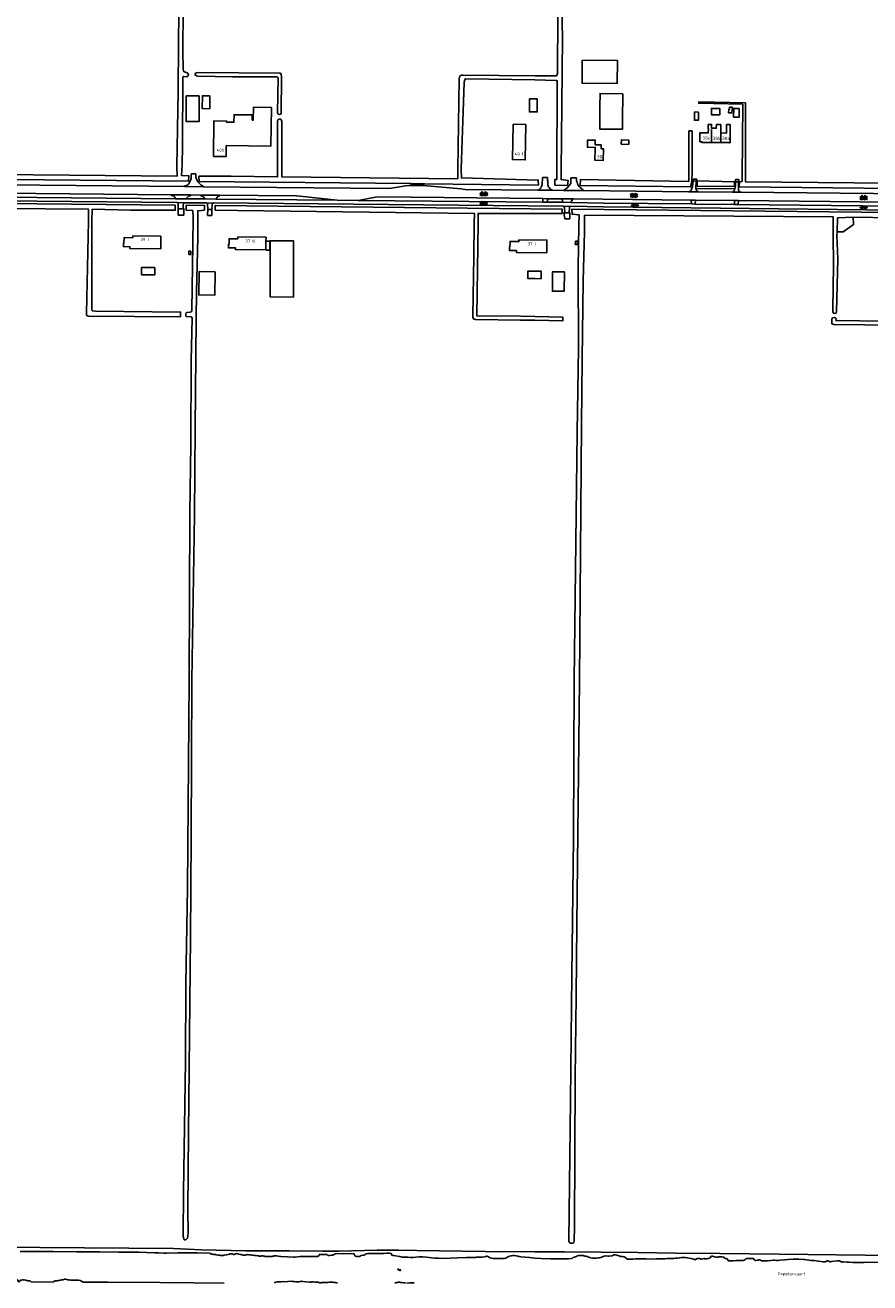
# Model space of a CAD drawing. Extents: x 168875 to 176000, y 513888 to 528000.
# Tile 101 of 106: x 173597 to 174265, y 525524 to 526517. Entities that reach past the tile are written whole.
import ezdxf

# ---------------------------------------------------------------- set-up
doc = ezdxf.new("R2010")
doc.units = 0
doc.header["$MEASUREMENT"] = 0
doc.linetypes.add('HIDDEN', pattern=[0.8, 0.5, -0.3])
doc.layers.get('0').update_dxf_attribs({"linetype": 'CONTINUOUS'})
for name, color, linetype in [('BIJGEBOUW', 12, 'CONTINUOUS'), ('DAKRAND', 10, 'CONTINUOUS'), ('HOOFDGEBOUW', 1, 'CONTINUOUS'), ('HUISNUMMER', 7, 'CONTINUOUS'), ('INSTEEK_SLOOT', 72, 'CONTINUOUS'), ('KANT_VERHARDING', 252, 'CONTINUOUS'), ('KANT_WATER', 140, 'CONTINUOUS'), ('KANTONVERHARD', 254, 'CONTINUOUS'), ('OVERIGOPSTAL', 12, 'CONTINUOUS'), ('SEMANTIEK', 140, 'CONTINUOUS'), ('sluitlijn_verharding', 7, 'CONTINUOUS'), ('TALUD', 34, 'CONTINUOUS'), ('TUSSENMUUR', 12, 'HIDDEN'), ('WATERLOOPNAAM', 7, 'CONTINUOUS')]:
    doc.layers.add(name, color=color, linetype=linetype)
doc.styles.add('ISOCP', font='ISOCP.shx', dxfattribs={"height": 1.8})

# ---------------------------------------------------------------- blocks, each defined once
blk = doc.blocks.new('S014')
at = {"color": 0}
for p, q in [((0, -0.75), (4.2, 1.67)), ((0, 0.65), (1.78, 1.67)), ((5.07, -1.52), (0, 1.4)), ((2.64, -1.52), (0, 0)), ((1.08, -1.52), (6.15, 1.4)), ((6.15, -0.75), (1.95, 1.67)), ((3.51, -1.52), (6.15, 0)), ((6.15, 0.65), (4.37, 1.67))]:
    blk.add_line(p, q, dxfattribs=at)
blk = doc.blocks.new('S016')
at = {"color": 0, "linetype": 'Continuous'}
for points in [[(0.01, -0.38), (2.65, 1.15)], [(2.65, -1.15), (0.01, 0.38)], [(5.07, -1.15), (1.09, 1.15)], [(1.09, -1.15), (5.07, 1.15)], [(6.16, -0.38), (3.51, 1.15)], [(3.51, -1.15), (6.16, 0.37)]]:
    blk.add_lwpolyline(points, dxfattribs=at)
blk = doc.blocks.new('S05')
at = {"color": 0}
for p, q in [((0.08, 0.3), (0.38, 0.59)), ((0.11, -0.19), (0.41, 0.09)), ((0.38, 0.59), (0.68, 0.71)), ((0.41, 0.09), (0.71, 0.21)), ((0.68, 0.71), (1.01, 0.62)), ((0.71, 0.21), (1.02, 0.12)), ((1.01, 0.62), (1.33, 0.37)), ((1.02, 0.12), (1.36, -0.12)), ((1.33, 0.37), (1.66, 0.13)), ((1.66, 0.13), (1.97, 0.04)), ((1.97, 0.04), (2.28, 0.16)), ((2.28, 0.16), (2.58, 0.44)), ((1.36, -0.12), (1.68, -0.37)), ((1.68, -0.37), (2, -0.46)), ((2, -0.46), (2.31, -0.33)), ((2.31, -0.33), (2.61, -0.05))]:
    blk.add_line(p, q, dxfattribs=at)

msp = doc.modelspace()

# ---------------------------------------------------------------- linework, layer by layer
at = {"layer": 'BIJGEBOUW'}
for points in [[(173734.64, 526461.44), (173724.49, 526461.44), (173724.49, 526441.09), (173734.64, 526441.13), (173734.64, 526461.44)], [(173809.19, 526320.905), (173809.19, 526346.95), (173790.88, 526347.02), (173790.88, 526320.905)]]:
    msp.add_lwpolyline(points, dxfattribs=at)
at = {"layer": 'DAKRAND'}
for points in [[(173743.2, 526461.6), (173737.3, 526461.6), (173737.2, 526451.4), (173743.1, 526451.3), (173743.2, 526461.6)], [(174129.3, 526448.7), (174126.1, 526448.8), (174126, 526442.2), (174129.2, 526442.2), (174129.3, 526448.7)], [(174146.1, 526446.5), (174146, 526451.6), (174139.5, 526451.5), (174139.6, 526446.4), (174146.1, 526446.5)], [(174161.5, 526451.5), (174157.2, 526451.6), (174157, 526444.7), (174161.3, 526444.5), (174161.5, 526451.5)], [(174074.3, 526426.5), (174074.2, 526423.1), (174068.2, 526423.4), (174068.3, 526426.8), (174074.3, 526426.5)], [(173787.465, 526339.904), (173787.6, 526339.7), (173790.5, 526339.7), (173790.5, 526346.7), (173787.517, 526346.7)], [(173699.7, 526325.8), (173699.6, 526320.1), (173689.2, 526320.1), (173689.2, 526325.9), (173699.7, 526325.8)], [(173747.4, 526322.4), (173734.7, 526322.7), (173734.4, 526304.2), (173747.1, 526303.9), (173747.4, 526322.4)], [(174000, 526317.1), (173994.4, 526317.2), (173994.5, 526323.1), (174000, 526323)], [(174000, 526317.1), (174004.9, 526317), (174005, 526322.9), (174000, 526323)]]:
    msp.add_lwpolyline(points, dxfattribs=at)
at = {"layer": 'HOOFDGEBOUW'}
for points in [[(174037.42, 526489.596), (174037.319, 526471.41), (174065.073, 526471.217), (174065.197, 526489.445), (174037.42, 526489.596)], [(174069.448, 526463.183), (174069.342, 526452.763), (174069.272, 526452.764), (174069.082, 526435.023), (174051.222, 526435.217), (174051.412, 526452.956), (174051.342, 526452.957), (174051.448, 526463.377), (174069.448, 526463.183)], [(173756.192, 526422.302), (173791.459, 526421.755), (173791.932, 526452.252), (173777.644, 526452.473), (173777.486, 526442.274), (173776.646, 526442.287), (173776.709, 526446.347), (173762.33, 526446.57), (173762.239, 526440.67), (173756.392, 526440.761)], [(173756.392, 526440.761), (173756.402, 526441.551), (173746.401, 526441.599), (173746.099, 526413.61), (173756.098, 526413.562), (173756.192, 526422.302)], [(173992.843, 526438.941), (173982.841, 526439.076), (173982.34, 526411.11), (173992.36, 526410.89), (173992.843, 526438.941)], [(174132.388, 526424.668), (174132.387, 526424.566), (174132.067, 526424.569), (174132.072, 526425.219), (174130.322, 526425.232), (174130.374, 526432.282), (174132.124, 526432.269), (174132.125, 526432.369), (174132.445, 526432.366), (174132.444, 526432.266), (174137.014, 526432.232), (174137.037, 526435.302), (174136.867, 526435.303), (174136.894, 526438.853), (174139.594, 526438.833), (174139.572, 526435.953)], [(174139.572, 526435.953), (174143.322, 526435.925), (174143.344, 526438.815), (174146.843, 526438.789), (174146.794, 526432.139)], [(174153.867, 526424.509), (174153.866, 526424.406), (174154.186, 526424.404), (174154.246, 526432.424), (174154.146, 526432.424), (174154.193, 526438.724), (174151.493, 526438.744), (174151.444, 526432.105), (174146.794, 526432.139)], [(174047.524, 526419.717), (174047.683, 526419.714), (174047.7, 526420.748), (174041.528, 526420.848), (174041.62, 526426.562), (174047.732, 526426.464), (174047.673, 526422.786), (174052.473, 526422.709), (174052.424, 526419.648)], [(174139.479, 526424.615), (174132.388, 526424.668)], [(174146.791, 526424.561), (174139.479, 526424.615)], [(174153.867, 526424.509), (174146.791, 526424.561)], [(174047.524, 526419.717), (174047.452, 526410.597), (174054.052, 526410.504), (174054.151, 526419.624), (174052.424, 526419.648)], [(173704.526, 526350.678), (173704.449, 526340.678), (173680.069, 526340.866), (173680.08, 526342.315), (173674.86, 526342.355), (173674.88, 526344.975), (173675.32, 526344.972), (173675.355, 526349.454), (173682.355, 526349.4), (173682.366, 526350.849), (173704.526, 526350.678)], [(173787.517, 526346.7), (173787.541, 526349.812), (173765.391, 526349.985), (173765.38, 526348.545), (173758.38, 526348.6), (173758.345, 526344.101), (173757.905, 526344.104), (173757.885, 526341.484), (173763.405, 526341.441), (173763.394, 526340), (173787.464, 526339.812), (173787.465, 526339.904)], [(173787.465, 526339.904), (173787.517, 526346.7)], [(173987.35, 526347.73), (173987.341, 526346.376), (173980.341, 526346.45), (173980.293, 526341.958), (173979.853, 526341.963), (173979.825, 526339.352), (173985.355, 526339.294), (173985.34, 526337.845), (174009.4, 526337.59), (174009.507, 526347.59), (173987.35, 526347.73)], [(174033.589, 526346.578), (174031.992, 526346.641), (174031.891, 526344.095), (174033.488, 526344.032), (174033.589, 526346.578)], [(173728.25, 526338.825), (173726.65, 526338.825), (173726.65, 526336.275), (173728.25, 526336.275), (173728.25, 526338.825)], [(173809.19, 526320.905), (173809.19, 526302.51), (173790.871, 526302.67), (173790.88, 526320.905)], [(174023.26, 526322.44), (174013.99, 526322.57), (174013.801, 526307.182), (174023.08, 526307.06), (174023.26, 526322.44)]]:
    msp.add_lwpolyline(points, dxfattribs=at)
at = {"layer": 'INSTEEK_SLOOT'}
for points in [[(173717.1, 526405.74), (173718.2, 526465.2), (173718.4, 526502.7), (173719.3, 526575), (173719.9, 526633.9), (173720.3, 526689.2), (173721, 526757.3), (173721.4, 526832.3), (173722.6, 526911), (173722.9, 526978.3), (173723.1, 527000)], [(173721.23, 526406.98), (173721.6, 526421.7), (173721.9, 526475.9), (173722.1, 526476.6), (173722.7, 526476.8), (173725, 526476.6), (173726.1, 526477.3), (173726.2, 526478.3), (173725.3, 526479.6), (173723.9, 526480.2), (173722.8, 526480.5), (173722.3, 526481.3), (173722.1, 526482.2), (173721.7, 526497), (173722, 526530.1), (173722.8, 526588.1), (173723.6, 526695.5), (173724.3, 526746.4), (173725.5, 526800.6), (173726.3, 526930.4), (173727.1, 527000)], [(174000, 526477.4), (174016.5, 526477.3), (174017.2, 526477.5), (174017.6, 526478.2), (174017.8, 526479.2), (174018.1, 526526.2), (174019.4, 526657.1), (174019.9, 526731.2), (174020.7, 526892.9), (174021.5, 526971.8), (174021.6, 527000)], [(174020.8, 526402.06), (174021.9, 526507), (174021.5, 526518.8), (174022.3, 526613.1), (174022.8, 526694.4), (174023.1, 526763), (174024.5, 526896), (174025.2, 527000)], [(173799.7, 526476.4), (173799.6, 526478.3), (173799.3, 526479), (173798.4, 526479.4), (173733.9, 526479.9), (173732.5, 526479.6), (173731.6, 526479.2), (173731.5, 526478.5), (173731.8, 526477.7), (173732.7, 526477.2), (173733.7, 526477.1), (173761, 526476.4), (173795.8, 526476.5), (173796.7, 526476.2), (173797.1, 526475.6), (173796.7, 526448.1), (173797.2, 526447), (173798.1, 526446.6), (173799.2, 526447), (173799.5, 526447.7), (173799.7, 526476.4)], [(173939.06, 526403.32), (173940.2, 526474.9), (173940.3, 526476.2), (173940.8, 526477.2), (173941.9, 526477.9), (173943.2, 526477.7), (174000, 526477.4)], [(173941.86, 526403.47), (173944.2, 526472.1), (173944.3, 526473.4), (173944.8, 526474.6), (173945.5, 526474.9), (174000, 526474)], [(174000, 526474), (174016.7, 526473.7), (174017.5, 526473.4), (174017.7, 526472.9), (174017.34, 526399.19)], [(174309.572, 526388.069), (174309.773, 526392.112), (174166.32, 526393.64), (174166.28, 526402.06), (174166.301, 526455.877), (174129.39, 526456.608), (174129.407, 526455.649), (174164.231, 526454.78), (174163.87, 526398.15), (174163.69, 526393.71), (174161.61, 526393.46), (174161.42, 526389.64), (174309.572, 526388.069)], [(173796.61, 526401.19), (173796.7, 526441.5), (173797, 526442.4), (173797.9, 526443.1), (173799.2, 526443), (173799.7, 526442.1), (173800, 526441.1), (173800.08, 526405.39)], [(174124.26, 526433.727), (174121.67, 526433.747), (174121.54, 526399.46), (174121.64, 526393.9), (174035.95, 526395.3), (174035.63, 526390.78), (174122.96, 526389.55), (174123.91, 526394.16), (174124.26, 526402.04), (174124.26, 526433.727)], [(173431.29, 526402.98), (173433.963, 526400.506), (173436.83, 526398.26), (173439.309, 526397.423), (173441.84, 526396.76), (173726.39, 526393.96), (173726.54, 526398.32), (173720.75, 526398.62), (173721.23, 526406.98)], [(173717.1, 526405.74), (173717.47, 526398.07), (173460.85, 526400.49), (173461.06, 526412.32)], [(173800.08, 526405.39), (173800.14, 526397.48), (173939.07, 526395.99), (173939.06, 526403.32)], [(173796.61, 526401.19), (173796.67, 526397.48), (173759.97, 526398.02), (173734.52, 526397.97), (173734.82, 526393.9), (173901.93, 526392.2), (173912.73, 526391.92), (174002.8, 526391), (174002.66, 526394.88), (173941.87, 526396.62), (173941.86, 526403.47)], [(174017.34, 526399.19), (174017.21, 526395.35), (174015.71, 526395.26), (174015.74, 526391), (174025.87, 526390.65), (174026.37, 526394.52), (174020.72, 526395.27), (174020.8, 526402.06)], [(174157.73, 526389.8), (174157.6, 526393.56), (174128.3, 526394.23), (174128.1, 526390.17), (174157.73, 526389.8)], [(173508.447, 526357.819), (173508.11, 526372.74), (173456.95, 526373.84), (173442.56, 526374.39), (173442.59, 526377.67), (173715.86, 526375.11), (173715.89, 526371.05), (173680.55, 526371.24), (173650.2, 526371.86), (173650.01, 526362.48)], [(173733.56, 526362.66), (173733.67, 526370.75), (173738.87, 526371.21), (173738.91, 526375.01), (173724.43, 526374.93), (173724.46, 526371.14), (173729.62, 526370.79), (173729.97, 526365.42)], [(173955.24, 526360.78), (173955.14, 526368.55), (174021.49, 526368.56), (174021.43, 526372.06), (173747.5, 526374.86), (173747.39, 526371.2), (173764.95, 526370.82), (173952.21, 526368.65), (173951.89, 526360.48)], [(173647.3, 526362.6), (173647.28, 526371.96), (173511.4, 526372.89), (173511.739, 526357.893)], [(173729.97, 526365.42), (173729.8, 526344.3), (173729, 526292.5), (173728.9, 526291.6), (173728.5, 526290.9), (173727.4, 526290.5), (173724.8, 526290.4), (173724.2, 526289.9), (173724.1, 526287.7), (173724.2, 526287.4), (173724.5, 526287.1), (173728.2, 526286.9), (173729, 526286.5), (173729.1, 526285.8), (173728.5, 526252.5), (173728.1, 526186.2), (173727.4, 526132.2), (173726.8, 526000)], [(174251.38, 526365.65), (174282.78, 526364.99), (174283.3, 526369.29), (174029.22, 526372), (174029.39, 526367.9), (174034.92, 526367.42), (174034.75, 526359.37)], [(174235.55, 526351.82), (174235.68, 526365.78), (174039.3, 526367.31), (174039.31, 526354.01)], [(174238.75, 526354.09), (174239.07, 526364.99), (174251.38, 526365.65)], [(173650.01, 526362.48), (173649.9, 526292.1), (173650.4, 526291.6), (173652.7, 526291.4), (173720.1, 526290.7), (173720.1, 526287), (173647.2, 526287.5), (173646.5, 526287.6), (173645.7, 526288.1), (173645.6, 526289.8), (173647.3, 526362.6)], [(173729, 526000), (173731, 526130.4), (173731.7, 526198.9), (173732.4, 526285), (173732.7, 526306.3), (173733.7, 526349.6), (173733.56, 526362.66)], [(173999.962, 526284.2), (173988.678, 526284.4), (173953.048, 526284.803), (173951.566, 526285.297), (173951, 526286.711), (173951, 526287.713), (173951.8, 526334.522), (173951.89, 526360.48)], [(174000.027, 526287.2), (173988.722, 526287.4), (173954.002, 526287.792), (173955.24, 526360.78)], [(174030.9, 526000), (174033.5, 526196.1), (174034.4, 526261.9), (174034.3, 526325.3), (174034.75, 526359.37)], [(174035.2, 526000), (174036.9, 526201.6), (174037.4, 526253.4), (174038.2, 526315.3), (174039.31, 526354.01)], [(174235.55, 526351.82), (174235.9, 526327.4), (174235.3, 526293), (174235.4, 526291.1), (174235.9, 526289.9), (174237, 526289.6), (174238, 526289.9), (174238.4, 526291.2), (174239.3, 526332.4), (174238.52, 526351.44)], [(174238.52, 526351.44), (174238.75, 526354.09)], [(174000.027, 526287.2), (174022.03, 526286.636), (174021.954, 526283.636), (173999.962, 526284.2)], [(174332.5, 526280.6), (174332.4, 526281.8), (174331.4, 526282.7), (174329.8, 526283.1), (174328.6, 526283.2), (174274.6, 526283.4), (174238.8, 526283.9), (174237.9, 526284), (174237.7, 526284.5), (174237.9, 526285.5), (174237.6, 526286.2), (174236.5, 526286.3), (174235.2, 526286.1), (174234.7, 526285.1), (174234.7, 526283.7), (174234.6, 526282.5), (174234.7, 526281.5), (174235.3, 526281), (174236.1, 526280.9), (174285.2, 526280.4), (174330.6, 526279.8), (174331.6, 526279.7), (174332.5, 526280.6)], [(173726.8, 526000), (173725.6, 525835.6), (173724.2, 525760.1), (173723.8, 525698.6), (173722.4, 525595.8), (173722, 525561), (173722.3, 525559.2), (173722.8, 525558.2), (173723.3, 525558), (173724.2, 525558), (173725.1, 525558.7), (173725.4, 525559.1), (173725.8, 525560.5), (173725.9, 525561.2), (173726, 525563.3), (173725.9, 525581.5), (173726.3, 525642.4), (173727.8, 525796.6), (173728.4, 525876), (173729, 526000)], [(174035.2, 526000), (174033, 525806.8), (174032.6, 525750.5), (174031.9, 525685.7), (174031.3, 525568.3), (174031.1, 525556.8), (174030.7, 525555.8), (174030, 525555.3), (174029.4, 525555.2), (174028.2, 525555.2), (174027.5, 525555.4), (174027.2, 525555.7), (174026.9, 525556.8), (174026.8, 525557.7), (174028, 525668), (174029.3, 525766.9), (174030.6, 525875.2), (174030.9, 526000)], [(173558, 525552), (173608.8, 525551.8), (173714.5, 525550.9), (173736.5, 525550), (173771.5, 525549.3), (173805.8, 525549.1), (173832.1, 525548.8), (173845.1, 525549)], [(173845.1, 525549), (173875.3, 525549.8), (173892.1, 525549.8), (173906.7, 525549.4), (173960.8, 525548.7), (174000, 525548.5)], [(174310, 525545.2), (174260.9, 525545.8), (174193.1, 525546.5), (174146.1, 525547.1), (174111, 525547.4), (174081.2, 525547.9), (174023.3, 525548.4), (174000, 525548.5)]]:
    msp.add_lwpolyline(points, dxfattribs=at)
at = {"layer": 'KANT_VERHARDING'}
for points in [[(173728.427, 526399.796), (173728.465, 526397.062), (173728.35, 526396.1), (173727.562, 526394.036), (173726.68, 526392.01)], [(173732.108, 526399.751), (173732.2, 526396.98)], [(174004.63, 526388.88), (174005.203, 526389.979), (174005.61, 526391.15), (174005.973, 526396.987)], [(174009.929, 526396.983), (174009.9, 526394.57), (174010.24, 526394.53), (174010.22, 526391.89)], [(174028.39, 526396.697), (174028.43, 526392.15), (174025.49, 526388.88), (174024.204, 526387.657), (174022.69, 526386.73)], [(174032.892, 526396.67), (174032.92, 526394.36), (174033.367, 526393.166), (174033.64, 526391.92)], [(174124.93, 526394.2), (174124.45, 526389.97), (174124.028, 526388.44), (174123.51, 526386.94)], [(174124.93, 526394.2), (174124.975, 526395.721)], [(174124.93, 526394.2), (174127.42, 526394.32)], [(174127.42, 526394.32), (174127.24, 526388.25)], [(174127.42, 526394.32), (174127.79, 526394.34), (174127.824, 526395.713)], [(173437.3, 526392.53), (173723.2, 526389.86)], [(173445.22, 526385.87), (173712.72, 526383.31)], [(173723.26, 526390.41), (173723.2, 526389.86)], [(173737.77, 526390.14), (173737.8, 526389.68)], [(173737.8, 526389.68), (173883.601, 526388.172), (173886.66, 526388.43), (173897.73, 526390.34), (173900.38, 526390.67), (173902.687, 526390.759)], [(173902.687, 526390.76), (173902.7, 526390.76)], [(173911.76, 526390.7), (173902.687, 526390.759)], [(173911.8, 526391.65), (173902.73, 526391.69)], [(173911.76, 526390.7), (173941.44, 526387.98), (173944.825, 526387.597), (174002.29, 526386.99)], [(174013.82, 526386.98), (174022.69, 526386.73)], [(174036.74, 526388.16), (174037.315, 526387.723), (174037.97, 526387.42), (174037.99, 526386.64)], [(174037.99, 526386.64), (174121.7, 526385.73)], [(174127.24, 526388.25), (174157.83, 526387.89)], [(174127.76, 526386.93), (174127.389, 526387.546), (174127.24, 526388.25)], [(174128.94, 526385.71), (174156.15, 526385.32)], [(174157.83, 526387.89), (174157.567, 526387.084), (174157.2, 526386.32)], [(174157.83, 526387.89), (174158.36, 526390), (174158.38, 526393.52)], [(174158.38, 526393.52), (174160.84, 526393.47)], [(174160.98, 526387.02), (174160.811, 526388.084), (174160.76, 526389.16), (174160.84, 526393.47)], [(174162.59, 526385.27), (174608.11, 526380.87)], [(173717.658, 526377.156), (173717.416, 526377.155), (173717.1, 526377.21), (173440.46, 526379.76), (173440.216, 526379.679), (173440.003, 526379.613)], [(173441.9, 526382.76), (173716.11, 526380.2)], [(173714.22, 526382.36), (173713.563, 526382.622), (173712.86, 526382.7), (173712.72, 526383.31)], [(173718.12, 526372.32), (173718.16, 526375.78), (173718.02, 526376.68), (173717.658, 526377.156)], [(173722.04, 526372.33), (173722.02, 526374.82), (173722.31, 526376.43), (173722.657, 526376.805), (173723.08, 526377.09)], [(173723.08, 526377.09), (173740.47, 526376.85), (173740.864, 526376.782)], [(173724.4, 526380.11), (173739.17, 526380.02)], [(173726.28, 526382.12), (173727.055, 526382.373), (173727.87, 526382.41), (173727.97, 526383.17)], [(173727.97, 526383.17), (173735.4, 526383.09)], [(173735.41, 526382.76), (173735.4, 526383.09)], [(173739.17, 526380.02), (173739.019, 526380.675), (173738.64, 526381.23)], [(173740.864, 526376.782), (173741.16, 526376.42), (173741.25, 526376.086), (173741.46, 526371.79)], [(173744.78, 526371.68), (173744.905, 526375.477)], [(173746.281, 526376.834), (173746.351, 526376.835)], [(173746.351, 526376.835), (174022.39, 526374.29)], [(173747.95, 526379.91), (173748.653, 526380.974), (173749.45, 526381.97), (173750.103, 526382.315), (173750.82, 526382.49), (173750.83, 526382.99)], [(173843.88, 526379.05), (173747.95, 526379.91)], [(173750.83, 526382.99), (173811.6, 526382.38), (173814.33, 526382.3), (173843.88, 526379.05)], [(173860.41, 526378.81), (173874.16, 526381.55), (173876.26, 526381.7), (174006.18, 526380.31)], [(173860.41, 526378.81), (174006.2, 526377.43)], [(174006.2, 526377.43), (174006.18, 526380.31)], [(174009.95, 526377.5), (174009.98, 526380.23)], [(174022.03, 526377.36), (174009.95, 526377.5)], [(174009.98, 526380.23), (174020.58, 526380.19)], [(174022.03, 526377.36), (174021.87, 526378.48)], [(174030.46, 526380.11), (174029.43, 526379.08), (174028.833, 526378.172), (174028.41, 526377.17)], [(174028.41, 526377.17), (174054.52, 526376.75), (174123.6, 526376.11)], [(174123.55, 526379.09), (174030.46, 526380.11)], [(174123.6, 526376.11), (174123.55, 526379.09)], [(174126.67, 526376), (174126.85, 526379)], [(174157.62, 526375.71), (174126.67, 526376)], [(174126.85, 526379), (174157.61, 526378.71)], [(174157.61, 526378.71), (174157.62, 526375.71)], [(174160.72, 526375.61), (174160.79, 526378.69)], [(174283.7, 526374.29), (174160.72, 526375.61)], [(174160.79, 526378.69), (174280.94, 526377.48)], [(173718.12, 526372.32), (173722.04, 526372.33)], [(173741.384, 526366.848), (173741.39, 526367.31)], [(173741.46, 526371.79), (173744.78, 526371.68)], [(174023.64, 526369.19), (174023.38, 526372.97), (174023.21, 526373.76), (174022.865, 526374.126), (174022.39, 526374.29)], [(174023.64, 526369.19), (174027, 526369)], [(174027, 526369), (174027.321, 526373.519), (174027.58, 526374.05), (174027.822, 526374.188)], [(174285.08, 526371.28), (174054.26, 526373.8), (174028.09, 526374.2), (174027.822, 526374.188)]]:
    msp.add_lwpolyline(points, dxfattribs=at)
for points in [[(173732.2, 526396.98, 0.1387299), (173734.45, 526392.67)], [(173726.68, 526392.01, -0.2386241), (173723.26, 526390.41)], [(173734.45, 526392.67, 0.1422142), (173737.77, 526390.14)], [(173902.73, 526391.69, 1.0730827), (173902.687, 526390.759)], [(173911.76, 526390.7, 0.8442208), (173911.8, 526391.65)], [(174002.29, 526386.99, 0.189615), (174004.63, 526388.88)], [(174010.22, 526391.89, 0.1985343), (174011.29, 526389.05)], [(174011.29, 526389.05, 0.2151959), (174013.82, 526386.98)], [(174033.64, 526391.92, 0.1192323), (174036.74, 526388.16)], [(174123.51, 526386.94, -0.302675), (174121.7, 526385.73)], [(174128.94, 526385.71, -0.3), (174127.76, 526386.93)], [(174157.2, 526386.32, -0.3160999), (174156.15, 526385.32)], [(174162.59, 526385.27, -0.2720228), (174160.98, 526387.02)], [(173716.11, 526380.2, 0.2563094), (173714.22, 526382.36)], [(173724.4, 526380.11, -0.1748182), (173726.28, 526382.12)], [(173738.64, 526381.23, 0.1832313), (173735.41, 526382.76)], [(173744.905, 526375.477, -0.3904124), (173746.281, 526376.834)], [(174021.87, 526378.48, 0.2), (174020.58, 526380.19)]]:
    msp.add_lwpolyline(points, format="xyb", dxfattribs=at)
at = {"layer": 'KANT_WATER'}
for points in [[(173593.2, 525548.7), (173610.8, 525548.7), (173619, 525548.6), (173638, 525548.4), (173656, 525548.3), (173671.1, 525548.1), (173687.1, 525548), (173693.2, 525547.9), (173699.8, 525547.7), (173702.5, 525547.5), (173706.7, 525547.4), (173708.9, 525547.4), (173717.8, 525547.6), (173723.7, 525547.7), (173733.1, 525547.6), (173743.4, 525547.4), (173743.5, 525547), (173743.9, 525546.8), (173744.5, 525546.6), (173744.9, 525546.6), (173745.5, 525546.5), (173746.3, 525546.3), (173747.6, 525546.3), (173748.2, 525546.1), (173750, 525545.7), (173750.8, 525545.7), (173751.6, 525545.6), (173752.2, 525545.6), (173752.6, 525545.5), (173753.2, 525545.6), (173753.8, 525545.6), (173754.5, 525545.8), (173756.1, 525546), (173757.7, 525546.4), (173758.6, 525546.6), (173759.3, 525546.8), (173759.9, 525546.9), (173760.7, 525546.8), (173761.9, 525546.4), (173762.3, 525546.3), (173763, 525546.5), (173763.5, 525546.8), (173764.2, 525547), (173765.4, 525546.8), (173766.2, 525546.6), (173767.2, 525546.4), (173767.8, 525546.2), (173768.7, 525546)], [(173768.7, 525546), (173769.5, 525545.8), (173771, 525545.8), (173771.6, 525545.9), (173772.3, 525546.1), (173773, 525546.2), (173774, 525546.1), (173775.1, 525546), (173776.2, 525545.8), (173777.4, 525545.7), (173778.4, 525545.6), (173779, 525545.6), (173779.7, 525545.5), (173780.9, 525545.3), (173781.7, 525545.2), (173782.3, 525545.1), (173783.4, 525545.1), (173784.3, 525545.2), (173785.1, 525545.2), (173785.8, 525545.1), (173786.4, 525544.9), (173786.8, 525544.7), (173787.4, 525544.7), (173788.8, 525544.6), (173792.5, 525544.6), (173792.9, 525544.9), (173793.5, 525545.1), (173794, 525545.2), (173795.7, 525545.2), (173797.3, 525544.9), (173799.2, 525544.6), (173804.5, 525544.4), (173809.3, 525544.3), (173810.5, 525544.2), (173812.3, 525544.4), (173814.5, 525544.7), (173828.3, 525544.7), (173828.9, 525545.1), (173829.3, 525545.7), (173829.8, 525546.3), (173830.7, 525546.4), (173832.3, 525546.4), (173834, 525546.3), (173835.7, 525546.3), (173835.8, 525545.9), (173836.5, 525545.5), (173837.8, 525545.6), (173839.3, 525545.7), (173840.3, 525545.8), (173840.9, 525546.1)], [(173840.9, 525546.1), (173841.6, 525546.6), (173842.521, 525546.907), (173856.563, 525547.095), (173857.4, 525545.9), (173858.1, 525545), (173859, 525544.8), (173859.9, 525544.7), (173861.1, 525544.6), (173861.9, 525545), (173862.6, 525545.6), (173864, 525545.7), (173865.3, 525545.7), (173865.9, 525546.2), (173866.8, 525546.7), (173867.9, 525547), (173869.6, 525547.2), (173871.4, 525547.1), (173873, 525547.1), (173875.2, 525547), (173877.2, 525547), (173879.5, 525547.1), (173881, 525547.2), (173882.9, 525547.3), (173885.2, 525547.3), (173886.3, 525547), (173886.6, 525546.7), (173886.6, 525546.4), (173886.7, 525545.9), (173887.2, 525545.7), (173888.1, 525545.5), (173889.8, 525545.3), (173893.2, 525544.7), (173895.2, 525544.3), (173897.8, 525544.2), (173899.7, 525544.1), (173901.8, 525544), (173903.9, 525544), (173905.8, 525544.2), (173908.5, 525544.4), (173909.3, 525544.5), (173911.2, 525544.5), (173914.2, 525544.1), (173920.8, 525543.5), (173923.7, 525543.3), (173927.5, 525543.2), (173938.9, 525543.6), (173945.9, 525543.8), (173950.9, 525543.8)], [(173958.4, 525544.3), (173957.2, 525544.2), (173954.9, 525544.2), (173953.9, 525544.1), (173953, 525543.9), (173950.9, 525543.8)], [(174052.2, 525544), (174051.1, 525543.7), (174049.9, 525543.6), (174048.6, 525543.5), (174047.4, 525543.3), (174046.4, 525543.3), (174045.5, 525543.4), (174044.3, 525543.6), (174043.1, 525544), (174041.4, 525544.7), (174040.5, 525544.9), (174039.5, 525545), (174038.6, 525545.3), (174038, 525545.6), (174037, 525545.6), (174034.8, 525545.5), (174033.7, 525545.3), (174032.5, 525544.8), (174031.2, 525544.2), (174030.2, 525543.8), (174029.6, 525543.5), (174028.7, 525543.1), (174026.6, 525542.8), (174023.1, 525542.8), (174012.4, 525542.9), (174004.6, 525543.2), (174000, 525543.5), (173995.6, 525543.8), (173988.9, 525544.4), (173987.8, 525544.6), (173987.3, 525544.8), (173986.5, 525545.1), (173985.3, 525545.3), (173984, 525545.4), (173982.6, 525545.4), (173981.4, 525545.3), (173980, 525545), (173978.7, 525544.4), (173977.9, 525543.9), (173977.1, 525543.5), (173976.1, 525543.2), (173966.9, 525543.2), (173965.6, 525543.3), (173964.6, 525543.7), (173962.8, 525544.7), (173962.1, 525545), (173961.7, 525545), (173961.1, 525544.8), (173960.1, 525544.5), (173958.4, 525544.3)], [(174128.5, 525543.2), (174127.8, 525542.9), (174127.3, 525542.6), (174127, 525542.3), (174126, 525542.3), (174125.4, 525542.6), (174123.5, 525543.1), (174121.7, 525543.4), (174120.4, 525543.7), (174119, 525543.8), (174117.3, 525543.9), (174115.7, 525543.8), (174114.5, 525543.7), (174112.7, 525543.4), (174111.1, 525543.3), (174109.8, 525543.1), (174108.6, 525543), (174107, 525543.1), (174104.3, 525543.1), (174102.9, 525542.9), (174097.7, 525542.9), (174095.9, 525542.8), (174093, 525542.7), (174087.8, 525542.8), (174082, 525542.9), (174079.4, 525542.8), (174077.5, 525542.7), (174074.8, 525542.6), (174073.2, 525542.7), (174072.4, 525542.9), (174072.2, 525543.1), (174071.9, 525543.7), (174071.1, 525544.2), (174070.4, 525544.5), (174069.5, 525544.7), (174068.5, 525544.7), (174067.5, 525544.8), (174066.5, 525545.3), (174065.4, 525545.6), (174064.6, 525545.8), (174063.4, 525545.9), (174062.3, 525545.9), (174061.6, 525545.6), (174060.7, 525545.2), (174058.5, 525545), (174057.5, 525545.1), (174055.7, 525545.3), (174054.8, 525545.1), (174053.8, 525544.7), (174052.2, 525544)], [(174174.6, 525541.6), (174174.1, 525541.6), (174173.7, 525541.7), (174173.4, 525542), (174173.3, 525542.4), (174173, 525542.8), (174172.5, 525543), (174167.5, 525543), (174166.7, 525542.8), (174165.8, 525542), (174165.3, 525541.8), (174164.6, 525541.6), (174164, 525541.5), (174159.1, 525541.5), (174156.6, 525541.3), (174153.7, 525541.3), (174153.2, 525541.4), (174152.8, 525541.5), (174152.5, 525541.8), (174152.1, 525542.5), (174151.9, 525542.8), (174151.2, 525543), (174150.7, 525543.2), (174149.8, 525543.5), (174149.4, 525543.8), (174148.9, 525544.2), (174148, 525544.4), (174145.2, 525544.4), (174144.5, 525544.2), (174143.8, 525544.1), (174142.9, 525544.2), (174141.8, 525544.5), (174141.1, 525544.8), (174140.4, 525545), (174139.7, 525545), (174139.1, 525544.6), (174138.8, 525544), (174138.4, 525543.6), (174137.7, 525543.4), (174136.8, 525543), (174135.9, 525542.8), (174135.1, 525542.8), (174134.3, 525542.9), (174133.6, 525543), (174132.7, 525542.9), (174131.7, 525542.7), (174131.2, 525542.7), (174130.4, 525543), (174129.3, 525543.2), (174128.5, 525543.2)], [(174251.1, 525540), (174248.3, 525540.2), (174246.4, 525540.3), (174243.7, 525540.4), (174242.1, 525540.6), (174241.1, 525541.1), (174240.6, 525541.3), (174240, 525541.4), (174239.1, 525541.3), (174236.3, 525541.1), (174234.2, 525540.7), (174233.4, 525540.5), (174232.8, 525540.6), (174232.3, 525541), (174231.8, 525541.2), (174231.2, 525541.2), (174230.4, 525541), (174229.8, 525540.7), (174229.2, 525540.5), (174228.5, 525540.4), (174227.8, 525540.4), (174224, 525540.9), (174220.5, 525541.5), (174219.7, 525541.6), (174219.1, 525541.6), (174218.6, 525541.5), (174218, 525541.6), (174216.7, 525541.7), (174213.1, 525542.4), (174212.2, 525542.4), (174208.6, 525542.6), (174206.9, 525542.7), (174205.6, 525542.6), (174204.1, 525542.5), (174200.1, 525542.3), (174197.4, 525542), (174193.6, 525541.7), (174192.1, 525541.5), (174190.8, 525541.6), (174189.4, 525541.7), (174188.3, 525541.7), (174186.3, 525541.6), (174183.7, 525541.3), (174178.9, 525541.3), (174178.3, 525541.7), (174177.7, 525542), (174177.2, 525542.1), (174176.6, 525541.9), (174175.7, 525541.7), (174174.6, 525541.6)], [(174272.4, 525540.2), (174260.2, 525540.1), (174255.9, 525539.9), (174253.3, 525540), (174251.1, 525540)], [(173579.2, 525525.9), (173580.7, 525526.3), (173582.1, 525526.7), (173583.7, 525526.9), (173585.4, 525527), (173586.7, 525527.1), (173589, 525527.1), (173589.8, 525526.9), (173590.9, 525526.5), (173591.5, 525526), (173591.7, 525525.3), (173592, 525524.8), (173592.6, 525524.8), (173593.4, 525525.8), (173593.8, 525526), (173594.3, 525526.1), (173595.5, 525526.3), (173596.4, 525526.2), (173597.8, 525525.9), (173599.4, 525525.6), (173600.6, 525525.5), (173601.4, 525525.2), (173601.7, 525525), (173601.9, 525524.6)], [(173601.9, 525524.6), (173619.278, 525524.398), (173620, 525525), (173621, 525525.4), (173621.8, 525525.4), (173622.6, 525525.5), (173623.4, 525525.8), (173624.2, 525525.8), (173625.2, 525525.9), (173625.9, 525526.2), (173627.1, 525526.4), (173628.2, 525526.8), (173629.1, 525526.8), (173630.2, 525526.5), (173631, 525526.2), (173632, 525526.2), (173633.2, 525526.1), (173634.8, 525526), (173636.2, 525526.1), (173637.8, 525526.1), (173639.4, 525525.9), (173640.6, 525525.7), (173641.7, 525525.3), (173642.6, 525524.8), (173643, 525524.4), (173662.7, 525524.4), (173704, 525524.2), (173730.4, 525524), (173754.5, 525523.6)], [(173794.4, 525523.7), (173794.6, 525524.2), (173795.3, 525524.5), (173796.4, 525524.7), (173798, 525524.8), (173799.4, 525524.8), (173800.7, 525524.9), (173802.2, 525524.8), (173807.4, 525525.2), (173808.4, 525525), (173809, 525524.9), (173809.8, 525524.9), (173811.1, 525524.8), (173812.1, 525524.7), (173813.4, 525524.8), (173814.4, 525524.9), (173815.2, 525525)], [(173815.2, 525525), (173815.9, 525525.1), (173816.8, 525525), (173819.1, 525524.6), (173822, 525524.5), (173823, 525524.5), (173823.7, 525524.7), (173824.5, 525524.7), (173825.1, 525524.6), (173826.2, 525524.4), (173828.7, 525524.4), (173829.4, 525524.1), (173830, 525524), (173830.8, 525524), (173831.6, 525524.1), (173832.9, 525524.2), (173834.4, 525524.2), (173836.3, 525524.3), (173837.8, 525524.4), (173839.2, 525524.5), (173840.3, 525524.5), (173841.5, 525524.3), (173842.4, 525524.2), (173843.4, 525524), (173843.9, 525523.7)], [(173889.4, 525523.8), (173890.2, 525523.9), (173891, 525524.2), (173891.7, 525524.3), (173892.3, 525524.4), (173893.1, 525524.4), (173893.9, 525524.3), (173894.9, 525524.2), (173896.2, 525524), (173897.1, 525523.9), (173897.8, 525523.7)], [(173898.5, 525523.7), (173901.3, 525523.9), (173902.9, 525523.9), (173904.5, 525523.8)]]:
    msp.add_lwpolyline(points, dxfattribs=at)
at = {"layer": 'KANTONVERHARD'}
for points in [[(174158.361, 526395.303), (174158.38, 526393.52)], [(174160.84, 526393.47), (174161, 526395.283)], [(173718.207, 526367.186), (173718.1, 526368.61), (173718.12, 526372.32)], [(173722.04, 526372.33), (173722.67, 526372.3), (173722.63, 526367.097)], [(173741.39, 526367.31), (173741.46, 526371.79)], [(173744.651, 526366.839), (173744.78, 526371.68)], [(174023.522, 526364.271), (174022.96, 526369.2), (174023.64, 526369.19)], [(174027, 526369), (174027.54, 526368.98), (174027.595, 526364.206)]]:
    msp.add_lwpolyline(points, dxfattribs=at)
at = {"layer": 'OVERIGOPSTAL'}
for points in [[(174000, 526448.8), (173995.7, 526448.8), (173995.8, 526459.1), (174000, 526459.1)], [(174000, 526448.8), (174001.9, 526448.8), (174001.9, 526459.1), (174000, 526459.1)], [(174156, 526452.5), (174153.8, 526452.6), (174153.7, 526450.7), (174153.1, 526450.7), (174153, 526448.1), (174155.7, 526448), (174156, 526452.5)]]:
    msp.add_lwpolyline(points, dxfattribs=at)
at = {"layer": 'sluitlijn_verharding'}
for points in [[(173728.427, 526399.796), (173732.108, 526399.751)], [(174005.973, 526396.987), (174009.929, 526396.983)], [(174028.39, 526396.697), (174032.892, 526396.67)], [(174124.975, 526395.721), (174127.824, 526395.713)], [(174158.361, 526395.303), (174161, 526395.283)], [(173723.2, 526389.86), (173737.8, 526389.68)], [(174002.29, 526386.99), (174013.82, 526386.98)], [(174022.69, 526386.73), (174037.99, 526386.64)], [(174121.7, 526385.73), (174128.94, 526385.71)], [(174156.15, 526385.32), (174162.59, 526385.27)], [(173712.72, 526383.31), (173727.97, 526383.17)], [(173716.11, 526380.2), (173724.4, 526380.11)], [(173723.08, 526377.09), (173717.658, 526377.156)], [(173735.4, 526383.09), (173750.83, 526382.99)], [(173739.17, 526380.02), (173747.95, 526379.91)], [(173740.864, 526376.782), (173746.281, 526376.834)], [(173746.281, 526376.834), (173746.351, 526376.835)], [(173843.88, 526379.05), (173860.41, 526378.81)], [(174006.18, 526380.31), (174009.98, 526380.23)], [(174006.2, 526377.43), (174009.95, 526377.5)], [(174020.58, 526380.19), (174030.46, 526380.11)], [(174022.03, 526377.36), (174028.41, 526377.17)], [(174123.55, 526379.09), (174126.85, 526379)], [(174123.6, 526376.11), (174126.67, 526376)], [(174157.61, 526378.71), (174160.79, 526378.69)], [(174157.62, 526375.71), (174160.72, 526375.61)], [(173722.63, 526367.097), (173718.207, 526367.186)], [(173741.384, 526366.848), (173744.651, 526366.839)], [(174022.39, 526374.29), (174027.822, 526374.188)], [(174023.522, 526364.271), (174027.595, 526364.206)]]:
    msp.add_lwpolyline(points, dxfattribs=at)
at = {"layer": 'TALUD'}
msp.add_lwpolyline([(174238.75, 526354.09), (174243.43, 526353.93), (174251.71, 526359.84), (174251.38, 526365.65)], dxfattribs=at)
at = {"layer": 'TUSSENMUUR'}
for points in [[(174139.479, 526424.615), (174139.572, 526435.953)], [(174146.791, 526424.561), (174146.794, 526432.139)]]:
    msp.add_lwpolyline(points, dxfattribs=at)

# ---------------------------------------------------------------- block references
at = {"layer": 'SEMANTIEK'}
for name, p, rotation in [('S014', (173962.7, 526384.15), 180), ('S014', (174075.201, 526382.578), 359.5041709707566), ('S014', (173962.65, 526376.449), 180), ('S016', (174076.012, 526375.04), 359.5041709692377), ('S016', (174262.9, 526373.199), 180), ('S014', (174262.9, 526381.1), 180), ('S05', (173891.337, 525534.151), 357.4719692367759)]:
    msp.add_blockref(name, p, dxfattribs=dict(at, rotation=rotation))

# ---------------------------------------------------------------- texts
at = {"layer": 'HUISNUMMER', "style": 'ISOCP'}
for s, p in [('38c', (174132.56, 526426.885)), ('38b', (174140.528, 526426.602)), ('38a', (174147.956, 526426.645)), ('40II', (173748.527, 526417.328)), ('40 I', (173984.12, 526414.325)), ('38', (174049.136, 526412.16)), ('39 I', (173688.305, 526346.799)), ('37 II', (173771.154, 526345.543)), ('37 I', (173994.068, 526343.296))]:
    msp.add_text(s, height=2.5, dxfattribs=at).set_placement(p)
at = {"layer": 'WATERLOOPNAAM', "style": 'ISOCP'}
msp.add_text('Espelervaart', height=2.5, rotation=358.912801, dxfattribs=at).set_placement((174191.934, 525530.045))

doc.saveas('drawing.dxf')
